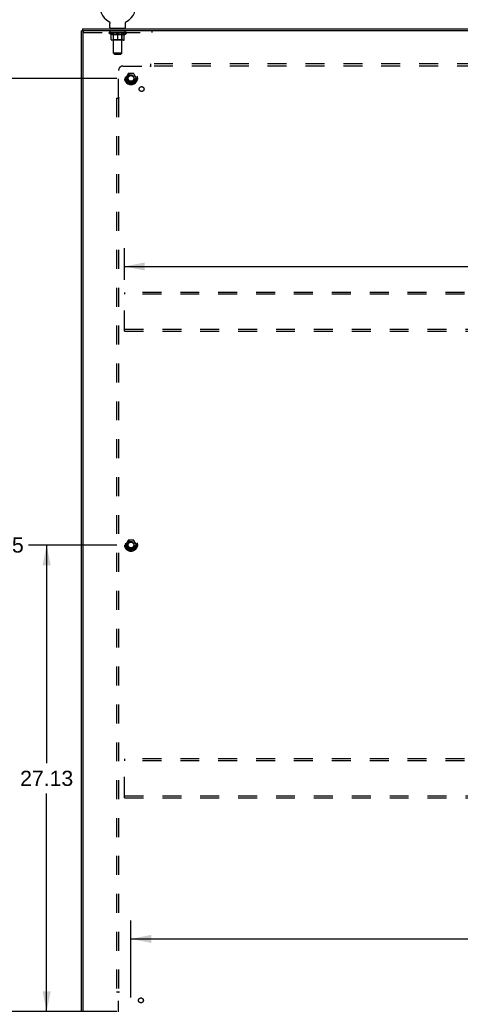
# Model space of a CAD drawing. Header units: inches. Extents: x 0 to 200, y 0 to 130.
# Tile 19 of 21: x 134 to 159, y 44 to 101. Entities that reach past the tile are written whole.
import ezdxf

# ---------------------------------------------------------------- set-up
doc = ezdxf.new("R2010")
doc.units = ezdxf.units.IN
doc.header["$LTSCALE"] = 11.011777
doc.header["$MEASUREMENT"] = 0
doc.linetypes.add('HIDDEN', pattern=[0.2, 0.1, -0.1])
doc.layers.get('0').update_dxf_attribs({"linetype": 'CONTINUOUS'})
for name, color, linetype in [('02___PRT_ALL_AXES', 7, 'CONTINUOUS'), ('DEFAULT_2', 8, 'HIDDEN'), ('DIMENSIONS', 7, 'CONTINUOUS')]:
    doc.layers.add(name, color=color, linetype=linetype)
doc.styles.get("Standard").update_dxf_attribs({"font": 'arial.ttf'})
doc.dimstyles.new('DIMSTYLE_1', dxfattribs={"dimtxt": 0.883298, "dimasz": 1.17773, "dimexe": 0.09, "dimexo": 0.07, "dimgap": 0.0375, "dimtad": 0, "dimtih": 1, "dimtoh": 1, "dimzin": 4, "dimdsep": 46, "dimtxsty": 'Standard', "dimblk": '_FILLED', "dimblk1": '_FILLED', "dimblk2": '_FILLED', "dimcen": 0.09, "dimazin": 1, "dimtfac": 1, "dimtdec": 3, "dimtofl": 0, "dimtmove": 0, "dimatfit": 3, "dimldrblk": '_FILLED', "dimfxl": 0, "dimtolj": 1, "dimtzin": 4, "dimarcsym": 0})

# ---------------------------------------------------------------- blocks, each defined once
blk = doc.blocks.new('_FILLED')
at = {"color": 0, "linetype": 'ByBlock'}
blk.add_solid([(0, 0), (-1, 0.2), (-1, -0.2)], dxfattribs=at)
blk = doc.blocks.new('*D1')
at = {"layer": 'DIMENSIONS', "color": 2, "linetype": 'Continuous'}
for p, q in [((139.145, 70.235), (134.008, 70.235)), ((135.068, 70.235), (135.068, 57.556)), ((135.068, 43.11), (135.068, 55.789)), ((139.145, 43.11), (134.008, 43.11))]:
    blk.add_line(p, q, dxfattribs=at)
at = {"layer": 'DIMENSIONS', "color": 2, "linetype": 'Continuous', "xscale": 1.1777301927, "yscale": 1.1777301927, "zscale": 1.1777301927}
for p, rotation in [((135.068, 70.235), 90), ((135.068, 43.11), 270)]:
    blk.add_blockref('_FILLED', p, dxfattribs=dict(at, rotation=rotation))
at = {"layer": 'DIMENSIONS', "color": 2, "linetype": 'Continuous', "insert": (135.068, 57.114), "char_height": 0.8833, "width": 3.08662, "attachment_point": 2, "line_spacing_factor": 0.9}
blk.add_mtext('27.13', dxfattribs=at)
blk = doc.blocks.new('*D2')
at = {"layer": 'DIMENSIONS', "color": 2, "linetype": 'Continuous'}
for p, q in [((139.145, 97.36), (131.132, 97.36)), ((132.192, 97.36), (132.192, 71.118)), ((132.192, 43.11), (132.192, 69.352)), ((139.145, 43.11), (131.132, 43.11))]:
    blk.add_line(p, q, dxfattribs=at)
at = {"layer": 'DIMENSIONS', "color": 2, "linetype": 'Continuous', "xscale": 1.1777301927, "yscale": 1.1777301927, "zscale": 1.1777301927}
for p, rotation in [((132.192, 97.36), 90), ((132.192, 43.11), 270)]:
    blk.add_blockref('_FILLED', p, dxfattribs=dict(at, rotation=rotation))
at = {"layer": 'DIMENSIONS', "color": 2, "linetype": 'Continuous', "insert": (132.192, 70.677), "char_height": 0.8833, "width": 3.08662, "attachment_point": 2, "line_spacing_factor": 0.9}
blk.add_mtext('54.25', dxfattribs=at)
blk = doc.blocks.new('*D3')
at = {"layer": 'DIMENSIONS', "color": 2, "linetype": 'Continuous'}
for p, q in [((139.97, 43.934), (139.97, 48.398)), ((194.22, 43.934), (194.22, 48.398)), ((139.97, 47.338), (165.11, 47.338)), ((194.22, 47.338), (169.08, 47.338))]:
    blk.add_line(p, q, dxfattribs=at)
at = {"layer": 'DIMENSIONS', "color": 2, "linetype": 'Continuous', "xscale": 1.1777301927, "yscale": 1.1777301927, "zscale": 1.1777301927, "rotation": 180}
blk.add_blockref('_FILLED', (139.97, 47.338), dxfattribs=at)
at = {"layer": 'DIMENSIONS', "color": 2, "linetype": 'Continuous', "xscale": 1.1777301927, "yscale": 1.1777301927, "zscale": 1.1777301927}
blk.add_blockref('_FILLED', (194.22, 47.338), dxfattribs=at)
at = {"layer": 'DIMENSIONS', "color": 2, "linetype": 'Continuous', "insert": (167.095, 47.78), "char_height": 0.8833, "width": 3.08662, "attachment_point": 2, "line_spacing_factor": 0.9}
blk.add_mtext('54.25', dxfattribs=at)
blk = doc.blocks.new('*D5')
at = {"layer": 'DIMENSIONS', "color": 2, "linetype": 'Continuous'}
for p, q in [((139.595, 85.643), (139.595, 87.49)), ((194.595, 85.643), (194.595, 87.49)), ((139.595, 86.43), (165.11, 86.43)), ((194.595, 86.43), (169.08, 86.43))]:
    blk.add_line(p, q, dxfattribs=at)
at = {"layer": 'DIMENSIONS', "color": 2, "linetype": 'Continuous', "xscale": 1.1777301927, "yscale": 1.1777301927, "zscale": 1.1777301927, "rotation": 180}
blk.add_blockref('_FILLED', (139.595, 86.43), dxfattribs=at)
at = {"layer": 'DIMENSIONS', "color": 2, "linetype": 'Continuous', "xscale": 1.1777301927, "yscale": 1.1777301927, "zscale": 1.1777301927}
blk.add_blockref('_FILLED', (194.595, 86.43), dxfattribs=at)
at = {"layer": 'DIMENSIONS', "color": 2, "linetype": 'Continuous', "insert": (167.095, 86.872), "char_height": 0.8833, "width": 3.08662, "attachment_point": 2, "line_spacing_factor": 0.9}
blk.add_mtext('55.00', dxfattribs=at)

msp = doc.modelspace()

# ---------------------------------------------------------------- linework, layer by layer
at = {"color": 7, "linetype": 'Continuous'}
for p, q in [((137.147, 100.235), (137.147, 100.131)), ((137.147, 100.235), (197.043, 100.235)), ((138.683, 100.67), (138.687, 100.667)), ((138.683, 100.67), (138.683, 100.67)), ((138.687, 100.667), (138.691, 100.665)), ((138.691, 100.665), (138.694, 100.663)), ((138.694, 100.663), (138.698, 100.66)), ((138.698, 100.66), (138.701, 100.657)), ((138.701, 100.657), (138.705, 100.654)), ((138.705, 100.654), (138.708, 100.651)), ((138.708, 100.651), (138.711, 100.648)), ((138.711, 100.648), (138.714, 100.645)), ((138.714, 100.645), (138.717, 100.642)), ((138.717, 100.642), (138.72, 100.638)), ((138.72, 100.638), (138.723, 100.635)), ((138.722, 100.635), (138.725, 100.631)), ((138.725, 100.631), (138.728, 100.627)), ((138.727, 100.627), (138.73, 100.624)), ((138.73, 100.624), (138.732, 100.62)), ((138.732, 100.62), (138.734, 100.616)), ((138.734, 100.616), (138.736, 100.612)), ((138.736, 100.612), (138.738, 100.608)), ((138.738, 100.608), (138.739, 100.604)), ((138.739, 100.604), (138.741, 100.599)), ((138.741, 100.599), (138.742, 100.595)), ((138.742, 100.595), (138.743, 100.591)), ((138.747, 100.325), (138.747, 100.561)), ((138.761, 100.265), (138.761, 100.235)), ((139.636, 100.265), (138.761, 100.265)), ((139.636, 100.265), (139.636, 100.235)), ((139.651, 100.573), (139.652, 100.578)), ((139.651, 100.561), (139.651, 100.565)), ((139.651, 100.325), (139.651, 100.561)), ((139.653, 100.586), (139.654, 100.591)), ((139.653, 100.582), (139.653, 100.587)), ((139.654, 100.591), (139.656, 100.595)), ((139.656, 100.595), (139.657, 100.599)), ((139.657, 100.599), (139.658, 100.604)), ((139.658, 100.604), (139.66, 100.608)), ((139.66, 100.608), (139.662, 100.612)), ((139.662, 100.612), (139.664, 100.616)), ((139.664, 100.616), (139.666, 100.62)), ((139.666, 100.62), (139.668, 100.624)), ((139.668, 100.624), (139.67, 100.627)), ((139.67, 100.627), (139.673, 100.631)), ((139.672, 100.631), (139.675, 100.635)), ((139.675, 100.635), (139.678, 100.638)), ((139.678, 100.638), (139.681, 100.642)), ((139.681, 100.642), (139.684, 100.645)), ((139.683, 100.645), (139.687, 100.648)), ((139.687, 100.648), (139.69, 100.651)), ((139.69, 100.651), (139.693, 100.654)), ((139.693, 100.654), (139.696, 100.657)), ((139.696, 100.657), (139.7, 100.66)), ((139.7, 100.66), (139.703, 100.663)), ((139.703, 100.663), (139.707, 100.665)), ((139.707, 100.665), (139.711, 100.667)), ((139.707, 100.665), (139.709, 100.666)), ((139.711, 100.667), (139.715, 100.67)), ((139.715, 100.67), (139.715, 100.67)), ((137.147, 100.131), (137.095, 100.131)), ((137.199, 100.131), (137.199, 100.083))]:
    msp.add_line(p, q, dxfattribs=at)
at = {"color": 3, "linetype": 'Continuous'}
for p, q in [((137.095, 40.339), (137.095, 100.131)), ((197.043, 100.131), (137.147, 100.131)), ((137.199, 40.399), (137.199, 100.071))]:
    msp.add_line(p, q, dxfattribs=at)
at = {"color": 7, "linetype": 'Continuous'}
for points in [[(138.743, 100.591), (138.744, 100.586), (138.745, 100.582)], [(138.744, 100.587), (138.745, 100.582), (138.746, 100.578), (138.746, 100.573), (138.747, 100.569), (138.747, 100.565), (138.747, 100.561)], [(138.746, 100.573), (138.747, 100.569), (138.747, 100.565)], [(139.651, 100.565), (139.651, 100.569), (139.651, 100.573), (139.652, 100.578), (139.653, 100.582)]]:
    msp.add_lwpolyline(points, dxfattribs=at)
for centre, radius, start, end in [((139.199, 101.589), 1.054, 299.1042, 240.8958), ((138.807, 100.325), 0.06, 180, 270), ((139.591, 100.325), 0.06, 270, 360)]:
    msp.add_arc(centre, radius, start, end, dxfattribs=at)
at = {"color": 3, "linetype": 'Continuous'}
msp.add_arc((137.259, 100.071), 0.06, 90, 180, dxfattribs=at)
at = {"layer": '02___PRT_ALL_AXES', "color": 8, "linetype": 'HIDDEN'}
for p, q in [((138.761, 100.027), (138.761, 100.131)), ((139.636, 100.131), (138.761, 100.131)), ((139.636, 100.027), (138.761, 100.027)), ((139.636, 100.027), (139.636, 100.131))]:
    msp.add_line(p, q, dxfattribs=at)
for centre, radius in [((139.97, 97.36), 0.372), ((139.97, 97.36), 0.356), ((139.97, 97.36), 0.25), ((139.97, 97.36), 0.183), ((140.589, 96.741), 0.141), ((139.97, 70.235), 0.372), ((139.97, 70.235), 0.356), ((139.97, 70.235), 0.25), ((139.97, 70.235), 0.183), ((140.55, 43.765), 0.141)]:
    msp.add_circle(centre, radius, dxfattribs=at)
at = {"layer": 'DEFAULT_2', "color": 8, "linetype": 'HIDDEN'}
for p, q in [((138.683, 100.67), (138.683, 100.67)), ((138.689, 100.666), (138.691, 100.665)), ((138.949, 100.265), (138.949, 100.235)), ((138.95, 98.825), (138.95, 100.235)), ((139.448, 98.825), (139.448, 100.235)), ((139.449, 100.265), (139.449, 100.235)), ((139.715, 100.67), (139.715, 100.67)), ((137.199, 100.071), (137.199, 100.083)), ((137.199, 100.027), (141.199, 100.027)), ((138.693, 99.989), (138.693, 100.027)), ((138.82, 99.9), (138.693, 99.989)), ((139.705, 99.989), (138.693, 99.989)), ((138.7, 100.022), (138.7, 100.027)), ((138.707, 100.019), (138.707, 100.022)), ((138.707, 100.019), (139.69, 100.019)), ((138.714, 100.019), (138.714, 100.022)), ((138.715, 100.019), (138.715, 100.022)), ((138.723, 100.022), (138.723, 100.027)), ((138.736, 100.019), (138.736, 100.022)), ((138.738, 100.019), (138.738, 100.022)), ((138.76, 100.022), (138.76, 100.027)), ((138.772, 100.019), (138.772, 100.022)), ((138.774, 100.019), (138.774, 100.022)), ((138.937, 100.021), (138.777, 100.021)), ((138.811, 100.022), (138.811, 100.027)), ((138.812, 100.019), (138.812, 100.021)), ((138.813, 100.019), (138.813, 100.021)), ((138.815, 100.019), (138.815, 100.021)), ((138.82, 99.9), (138.828, 99.9)), ((138.821, 100.019), (138.821, 100.022)), ((138.821, 100.019), (138.821, 100.021)), ((138.824, 100.019), (138.824, 100.022)), ((138.826, 100.019), (138.826, 100.022)), ((138.828, 99.61), (138.828, 99.935)), ((138.83, 100.019), (138.83, 100.021)), ((138.841, 100.019), (138.841, 100.021)), ((138.856, 100.019), (138.856, 100.023)), ((138.856, 100.019), (138.856, 100.021)), ((138.872, 100.019), (138.872, 100.021)), ((138.872, 100.019), (138.872, 100.021)), ((138.873, 100.022), (138.873, 100.027)), ((138.881, 100.019), (138.881, 100.022)), ((138.884, 100.019), (138.884, 100.022)), ((138.892, 100.019), (138.892, 100.021)), ((138.901, 100.019), (138.901, 100.025)), ((138.913, 100.019), (138.913, 100.021)), ((138.916, 100.019), (138.916, 100.021)), ((138.949, 99.612), (138.917, 99.581)), ((138.937, 100.019), (138.937, 100.021)), ((138.991, 100.021), (138.941, 100.021)), ((139.086, 99.9), (138.942, 99.9)), ((138.946, 100.022), (138.946, 100.027)), ((138.949, 99.612), (138.949, 99.987)), ((139.449, 99.612), (138.949, 99.612)), ((138.951, 100.019), (138.951, 100.022)), ((138.955, 100.019), (138.955, 100.022)), ((138.96, 100.019), (138.96, 100.026)), ((138.963, 100.019), (138.963, 100.021)), ((138.972, 100.019), (138.972, 100.021)), ((138.991, 100.019), (138.991, 100.021)), ((139.051, 100.021), (139.004, 100.021)), ((139.02, 100.019), (139.02, 100.021)), ((139.026, 100.022), (139.026, 100.027)), ((139.029, 100.019), (139.029, 100.022)), ((139.031, 100.019), (139.031, 100.026)), ((139.033, 100.019), (139.033, 100.022)), ((139.039, 100.019), (139.039, 100.022)), ((139.051, 100.019), (139.051, 100.021)), ((139.115, 100.021), (139.072, 100.021)), ((139.082, 100.019), (139.082, 100.021)), ((139.107, 100.021), (139.199, 100.027)), ((139.111, 100.022), (139.111, 100.027)), ((139.111, 100.022), (139.111, 100.027)), ((139.111, 100.027), (139.111, 100.027)), ((139.111, 100.019), (139.111, 100.022)), ((139.114, 100.019), (139.114, 100.022)), ((139.115, 100.019), (139.115, 100.021)), ((139.116, 100.019), (139.116, 100.022)), ((139.182, 100.021), (139.144, 100.021)), ((139.148, 100.019), (139.148, 100.021)), ((139.182, 100.019), (139.182, 100.021)), ((139.197, 100.022), (139.197, 100.022)), ((139.197, 100.019), (139.197, 100.022)), ((139.197, 100.019), (139.197, 100.022)), ((139.199, 100.022), (139.199, 100.027)), ((139.199, 99.581), (139.199, 99.935)), ((139.201, 100.019), (139.201, 100.022)), ((139.201, 100.019), (139.201, 100.022)), ((139.201, 100.022), (139.201, 100.022)), ((139.202, 100.021), (139.254, 100.021)), ((139.215, 100.019), (139.215, 100.021)), ((139.228, 100.021), (139.228, 100.025)), ((139.228, 100.025), (139.29, 100.021)), ((139.245, 100.021), (139.245, 100.024)), ((139.25, 100.019), (139.25, 100.021)), ((139.282, 100.019), (139.282, 100.022)), ((139.282, 100.019), (139.282, 100.021)), ((139.282, 100.021), (139.326, 100.021)), ((139.283, 100.019), (139.283, 100.022)), ((139.286, 100.022), (139.286, 100.027)), ((139.286, 100.027), (139.287, 100.027)), ((139.286, 100.019), (139.286, 100.022)), ((139.287, 100.022), (139.287, 100.027)), ((139.456, 99.9), (139.312, 99.9)), ((139.315, 100.019), (139.315, 100.021)), ((139.347, 100.019), (139.347, 100.021)), ((139.347, 100.021), (139.394, 100.021)), ((139.359, 100.019), (139.359, 100.022)), ((139.365, 100.019), (139.365, 100.022)), ((139.367, 100.019), (139.367, 100.026)), ((139.369, 100.019), (139.369, 100.022)), ((139.372, 100.022), (139.372, 100.027)), ((139.378, 100.019), (139.378, 100.021)), ((139.407, 100.019), (139.407, 100.021)), ((139.407, 100.021), (139.456, 100.021)), ((139.426, 100.019), (139.426, 100.021)), ((139.435, 100.019), (139.435, 100.021)), ((139.438, 100.019), (139.438, 100.026)), ((139.443, 100.019), (139.443, 100.022)), ((139.446, 100.019), (139.446, 100.022)), ((139.449, 99.612), (139.449, 99.987)), ((139.449, 99.612), (139.481, 99.581)), ((139.452, 100.022), (139.452, 100.027)), ((139.46, 100.019), (139.46, 100.021)), ((139.46, 100.021), (139.621, 100.021)), ((139.482, 100.019), (139.482, 100.021)), ((139.484, 100.019), (139.484, 100.021)), ((139.497, 100.019), (139.497, 100.025)), ((139.506, 100.019), (139.506, 100.021)), ((139.513, 100.019), (139.513, 100.022)), ((139.516, 100.019), (139.516, 100.022)), ((139.524, 100.022), (139.524, 100.027)), ((139.525, 100.019), (139.525, 100.021)), ((139.525, 100.019), (139.525, 100.021)), ((139.542, 100.019), (139.542, 100.023)), ((139.542, 100.019), (139.542, 100.021)), ((139.556, 100.019), (139.556, 100.021)), ((139.568, 100.019), (139.568, 100.021)), ((139.569, 99.61), (139.569, 99.935)), ((139.569, 99.9), (139.578, 99.9)), ((139.571, 100.019), (139.571, 100.022)), ((139.574, 100.019), (139.574, 100.022)), ((139.577, 100.019), (139.577, 100.022)), ((139.577, 100.019), (139.577, 100.021)), ((139.578, 99.9), (139.705, 99.989)), ((139.582, 100.019), (139.582, 100.021)), ((139.585, 100.019), (139.585, 100.021)), ((139.585, 100.019), (139.585, 100.021)), ((139.587, 100.022), (139.587, 100.027)), ((139.623, 100.019), (139.623, 100.022)), ((139.626, 100.019), (139.626, 100.022)), ((139.637, 100.022), (139.637, 100.027)), ((139.66, 100.019), (139.66, 100.022)), ((139.661, 100.019), (139.661, 100.022)), ((139.674, 100.022), (139.674, 100.027)), ((139.683, 100.019), (139.683, 100.022)), ((139.683, 100.019), (139.683, 100.022)), ((139.69, 100.019), (139.69, 100.022)), ((139.697, 100.022), (139.697, 100.027)), ((139.705, 99.989), (139.705, 100.027)), ((141.199, 100.027), (141.199, 100.131)), ((139.54, 99.581), (138.858, 99.581)), ((139.01, 98.765), (138.95, 98.825)), ((139.448, 98.825), (138.95, 98.825)), ((139.01, 98.765), (139.388, 98.765)), ((139.388, 98.765), (139.448, 98.825)), ((139.501, 98.079), (141.091, 98.079)), ((141.109, 98.097), (141.103, 98.091)), ((141.126, 98.038), (141.126, 98.204)), ((193.064, 98.204), (141.126, 98.204)), ((193.064, 98.079), (141.126, 98.079)), ((139.251, 96.239), (139.251, 97.829)), ((139.807, 97.632), (139.652, 97.365)), ((139.652, 97.355), (139.807, 97.087)), ((140.124, 97.637), (139.815, 97.637)), ((140.287, 97.365), (140.133, 97.632)), ((140.133, 97.087), (140.287, 97.355)), ((140.124, 97.082), (139.815, 97.082)), ((139.126, 96.204), (139.126, 44.266)), ((139.126, 96.204), (139.292, 96.204)), ((139.251, 96.204), (139.251, 44.266)), ((139.595, 84.922), (139.595, 84.818)), ((194.595, 84.922), (139.595, 84.922)), ((139.595, 82.776), (139.595, 84.818)), ((194.595, 84.818), (139.595, 84.818)), ((139.595, 82.672), (139.595, 82.776)), ((139.595, 82.776), (194.595, 82.776)), ((139.595, 82.672), (194.595, 82.672)), ((139.807, 70.507), (139.652, 70.24)), ((140.124, 70.512), (139.815, 70.512)), ((140.287, 70.24), (140.133, 70.507)), ((139.652, 70.23), (139.807, 69.962)), ((140.124, 69.957), (139.815, 69.957)), ((140.133, 69.962), (140.287, 70.23)), ((139.595, 57.797), (139.595, 57.693)), ((194.595, 57.797), (139.595, 57.797)), ((139.595, 55.651), (139.595, 57.693)), ((194.595, 57.693), (139.595, 57.693)), ((139.595, 55.547), (139.595, 55.651)), ((139.595, 55.651), (194.595, 55.651)), ((139.595, 55.547), (194.595, 55.547)), ((139.126, 44.266), (139.292, 44.266)), ((139.232, 44.249), (139.239, 44.243)), ((139.251, 42.641), (139.251, 44.231))]:
    msp.add_line(p, q, dxfattribs=at)
for points in [[(138.828, 99.935), (138.849, 99.927), (138.869, 99.92), (138.889, 99.914), (138.909, 99.908), (138.929, 99.904), (138.948, 99.9)], [(138.942, 99.9), (138.923, 99.904), (138.905, 99.909), (138.886, 99.914), (138.867, 99.92), (138.848, 99.927), (138.828, 99.934)], [(139.078, 99.9), (139.098, 99.904), (139.118, 99.909), (139.138, 99.914), (139.158, 99.92), (139.178, 99.927), (139.199, 99.935)], [(139.199, 99.934), (139.179, 99.926), (139.16, 99.92), (139.141, 99.914), (139.123, 99.908), (139.104, 99.904), (139.086, 99.9)], [(139.199, 99.935), (139.22, 99.927), (139.24, 99.92), (139.26, 99.914), (139.28, 99.908), (139.3, 99.904), (139.319, 99.9)], [(139.312, 99.9), (139.293, 99.904), (139.274, 99.909), (139.256, 99.914), (139.237, 99.92), (139.218, 99.926), (139.199, 99.934)], [(139.449, 99.9), (139.469, 99.904), (139.489, 99.908), (139.509, 99.914), (139.529, 99.92), (139.549, 99.927), (139.569, 99.935)], [(139.569, 99.934), (139.55, 99.927), (139.53, 99.92), (139.511, 99.914), (139.493, 99.909), (139.474, 99.904), (139.456, 99.9)], [(141.103, 98.091), (141.101, 98.089), (141.099, 98.087), (141.097, 98.085), (141.095, 98.083), (141.094, 98.082), (141.092, 98.08), (141.091, 98.079)], [(141.104, 98.059), (141.101, 98.064), (141.099, 98.066), (141.098, 98.069), (141.096, 98.071), (141.095, 98.073), (141.094, 98.075), (141.092, 98.077), (141.091, 98.079)], [(141.126, 98.038), (141.124, 98.038), (141.123, 98.039), (141.121, 98.04), (141.119, 98.041), (141.118, 98.042), (141.116, 98.043), (141.115, 98.045), (141.113, 98.046), (141.112, 98.048), (141.11, 98.049), (141.109, 98.051), (141.108, 98.053), (141.106, 98.055), (141.105, 98.057), (141.104, 98.059)], [(141.126, 98.117), (141.124, 98.115), (141.123, 98.113), (141.121, 98.111), (141.12, 98.109), (141.118, 98.107), (141.117, 98.105), (141.115, 98.104), (141.114, 98.102), (141.112, 98.1), (141.111, 98.099), (141.109, 98.097)], [(139.212, 96.204), (139.215, 96.205), (139.217, 96.207), (139.219, 96.208), (139.221, 96.21), (139.223, 96.212), (139.224, 96.213), (139.226, 96.215), (139.228, 96.216), (139.229, 96.218), (139.231, 96.219), (139.232, 96.221)], [(139.232, 96.221), (139.239, 96.227), (139.241, 96.229), (139.243, 96.231), (139.244, 96.233), (139.246, 96.234), (139.248, 96.236), (139.25, 96.238), (139.251, 96.239)], [(139.266, 96.229), (139.263, 96.23), (139.261, 96.232), (139.259, 96.233), (139.257, 96.235), (139.255, 96.236), (139.253, 96.238), (139.251, 96.239)], [(139.292, 96.204), (139.291, 96.205), (139.29, 96.207), (139.29, 96.209), (139.289, 96.21), (139.288, 96.212), (139.286, 96.213), (139.285, 96.215), (139.284, 96.217), (139.282, 96.218), (139.28, 96.219), (139.279, 96.221), (139.277, 96.222), (139.275, 96.223), (139.273, 96.225), (139.27, 96.226), (139.266, 96.229)], [(139.212, 44.266), (139.215, 44.265), (139.217, 44.263), (139.219, 44.261), (139.221, 44.26), (139.223, 44.258), (139.224, 44.257), (139.226, 44.255), (139.228, 44.254), (139.229, 44.252), (139.231, 44.251), (139.232, 44.249)], [(139.239, 44.243), (139.241, 44.241), (139.243, 44.239), (139.244, 44.237), (139.246, 44.235), (139.248, 44.234), (139.25, 44.232), (139.251, 44.231)], [(139.27, 44.244), (139.266, 44.241), (139.263, 44.24), (139.261, 44.238), (139.259, 44.237), (139.257, 44.235), (139.255, 44.234), (139.253, 44.232), (139.251, 44.231)], [(139.292, 44.266), (139.291, 44.264), (139.29, 44.263), (139.29, 44.261), (139.289, 44.259), (139.288, 44.258), (139.286, 44.256), (139.285, 44.255), (139.284, 44.253), (139.282, 44.252), (139.28, 44.25), (139.279, 44.249), (139.277, 44.248), (139.275, 44.246), (139.273, 44.245), (139.27, 44.244)]]:
    msp.add_lwpolyline(points, dxfattribs=at)
for centre, radius in [((139.97, 97.36), 0.318), ((139.97, 97.36), 0.204), ((139.97, 97.36), 0.183), ((139.97, 97.36), 0.183), ((139.97, 97.36), 0.166), ((139.97, 70.235), 0.318), ((139.97, 70.235), 0.204), ((139.97, 70.235), 0.183), ((139.97, 70.235), 0.183), ((139.97, 70.235), 0.166)]:
    msp.add_circle(centre, radius, dxfattribs=at)
for centre, radius, start, end in [((138.92, 100.235), 0.03, 0, 90), ((139.478, 100.235), 0.03, 90, 180), ((138.858, 99.61), 0.0296, 180, 270), ((138.917, 99.987), 0.0318, 0, 90), ((139.481, 99.987), 0.0318, 90, 180), ((139.54, 99.61), 0.0296, 270, 360), ((139.501, 97.829), 0.25, 90, 180), ((139.661, 97.36), 0.01, 150.0127, 209.9883), ((139.815, 97.627), 0.01, 90.0124, 149.9892), ((140.124, 97.627), 0.01, 30.012, 89.9887), ((140.279, 97.36), 0.01, 330.0127, 29.9883), ((139.815, 97.092), 0.01, 210.012, 269.9887), ((140.124, 97.092), 0.01, 270.0124, 329.9892), ((139.815, 70.502), 0.01, 90.0124, 149.9892), ((140.124, 70.502), 0.01, 30.012, 89.9887), ((139.661, 70.235), 0.01, 150.0127, 209.9883), ((139.815, 69.967), 0.01, 210.012, 269.9887), ((140.124, 69.967), 0.01, 270.0124, 329.9892), ((140.279, 70.235), 0.01, 330.0127, 29.9883)]:
    msp.add_arc(centre, radius, start, end, dxfattribs=at)
for centre, major_axis, ratio, start_param, end_param in [((139.199, 100.027), (0.506, 0.005), 0.05963, 2.96643, 3.140963), ((138.677, 100.017), (0.158, 0), 0.060556, 0.430652, 1.470503), ((139.199, 100.027), (0.506, 0), 0.060556, -3.141593, -2.96706), ((138.677, 100.012), (0.158, 0.002), 0.05963, 1.376596, 1.469874), ((139.199, 100.027), (0.506, 0.011), 0.05688, 2.791345, 2.965878), ((138.657, 100.017), (0.158, 0.002), 0.05963, 0.25549, 1.295341), ((138.712, 100.017), (0.158, -0.002), 0.05963, 0.605815, 1.645666), ((139.199, 100.027), (0.506, -0.005), 0.05963, -2.96643, -2.791898), ((138.712, 100.012), (0.158, 0), 0.060556, 1.551758, 1.645036), ((138.657, 100.012), (0.158, 0.003), 0.05688, 1.20151, 1.294789), ((138.713, 100.014), (0.131, 0.001), 0.05963, 1.065228, 1.614276), ((138.697, 100.014), (0.131, 0.003), 0.05688, 0.890143, 1.43919), ((138.744, 100.014), (0.131, 0), 0.060556, 1.240391, 1.789438), ((139.199, 100.027), (0.506, 0.015), 0.052395, 2.616403, 2.790936), ((138.654, 100.017), (0.158, 0.003), 0.05688, 0.080405, 1.120256), ((138.762, 100.017), (0.158, -0.003), 0.05688, 0.7809, 1.820751), ((139.199, 100.027), (0.506, -0.011), 0.05688, -2.791345, -2.616812), ((138.762, 100.012), (0.158, -0.002), 0.05963, 1.72692, 1.820198), ((138.654, 100.012), (0.158, 0.005), 0.052395, 1.026568, 1.119847), ((138.697, 100.014), (0.131, 0.004), 0.052395, 0.715201, 1.264248), ((138.788, 100.014), (0.131, -0.001), 0.05963, 1.415553, 1.9646), ((139.199, 100.027), (0.506, 0.02), 0.046319, 2.441654, 2.616187), ((138.825, 100.017), (0.158, -0.005), 0.052395, 0.955842, 1.995693), ((138.668, 100.017), (0.158, 0.005), 0.052395, -0.094537, 0.945314), ((139.199, 100.027), (0.506, -0.015), 0.052395, -2.616403, -2.44187), ((138.825, 100.012), (0.158, -0.003), 0.05688, 1.902006, 1.995284), ((138.668, 100.012), (0.158, 0.006), 0.046319, 0.851819, 0.945098), ((138.711, 100.014), (0.131, 0.005), 0.046319, 0.540452, 1.089499), ((138.845, 100.014), (0.131, -0.003), 0.05688, 1.590638, 2.139686), ((139.199, 100.027), (0.506, 0.024), 0.038841, 2.267123, 2.441656), ((138.9, 100.017), (0.158, -0.006), 0.046319, 1.130591, 2.170442), ((138.698, 100.017), (0.158, 0.006), 0.046319, -0.269286, 0.770565), ((139.199, 100.027), (0.506, -0.02), 0.046319, -2.441654, -2.267121), ((138.9, 100.012), (0.158, -0.005), 0.052395, 2.076947, 2.170226), ((138.698, 100.012), (0.158, 0.007), 0.038841, 0.677289, 0.770567), ((138.741, 100.014), (0.131, 0.006), 0.038841, 0.365921, 0.914969), ((138.912, 100.014), (0.131, -0.004), 0.052395, 1.76558, 2.314627), ((139.199, 100.027), (0.506, 0.027), 0.030195, 2.09281, 2.267343), ((138.984, 100.017), (0.158, -0.007), 0.038841, 1.305122, 2.344973), ((138.742, 100.017), (0.158, 0.007), 0.038841, -0.443817, 0.596034), ((139.199, 100.027), (0.506, -0.024), 0.038841, -2.267123, -2.092591), ((138.984, 100.012), (0.158, -0.006), 0.046319, 2.251696, 2.344975), ((138.742, 100.012), (0.158, 0.008), 0.030195, 0.502975, 0.596254), ((138.784, 100.014), (0.131, 0.007), 0.030195, 0.191608, 0.740655), ((138.989, 100.014), (0.131, -0.005), 0.046319, 1.940329, 2.489376), ((138.801, 100.017), (0.158, 0.008), 0.030195, -0.61813, 0.421721), ((139.199, 100.027), (0.506, 0.029), 0.020645, 1.918687, 2.09322), ((139.074, 100.017), (0.158, -0.008), 0.030195, 1.479435, 2.519286), ((139.199, 100.027), (0.506, -0.027), 0.030195, -2.09281, -1.918277), ((139.074, 100.012), (0.158, -0.007), 0.038841, 2.426227, 2.519505), ((138.801, 100.012), (0.158, 0.009), 0.020645, 0.328852, 0.422131), ((138.84, 100.014), (0.131, 0.007), 0.020645, 0.017485, 0.566532), ((139.071, 100.014), (0.131, -0.006), 0.038841, 2.11486, 2.663907), ((138.872, 100.017), (0.158, 0.009), 0.020645, -0.792253, 0.247598), ((139.199, 100.027), (0.506, 0.03), 0.010478, 1.744704, 1.919237), ((139.168, 100.017), (0.158, -0.009), 0.020645, 1.653558, 2.693409), ((139.199, 100.027), (0.506, -0.029), 0.020645, -1.918687, -1.744154), ((139.168, 100.012), (0.158, -0.008), 0.030195, 2.60054, 2.693819), ((138.872, 100.012), (0.158, 0.009), 0.010478, 0.154869, 0.248148), ((138.907, 100.014), (0.131, 0.008), 0.010478, 6.126688, 6.675735), ((139.158, 100.014), (0.131, -0.007), 0.030195, 2.289173, 2.83822), ((138.953, 100.017), (0.158, 0.009), 0.010478, -0.966236, -0.000846), ((139.263, 100.017), (0.158, -0.009), 0.010478, 1.827541, 2.867392), ((139.199, 100.027), (0.506, -0.03), 0.010478, -1.744704, -1.563007), ((139.263, 100.012), (0.158, -0.009), 0.020645, 2.774664, 2.867942), ((139.246, 100.014), (0.131, -0.007), 0.020645, 2.463296, 3.012344), ((139.134, 100.017), (0.158, 0.009), 0.010478, 0.274201, 1.314052), ((139.065, 100.014), (0.131, 0.008), 0.010478, -0.000483, 0.504314), ((139.041, 100.012), (0.158, 0.009), 0.010478, 0.099668, 0.192946), ((139.199, 100.027), (0.506, 0.03), 0.010478, -1.571421, -1.396888), ((139.356, 100.012), (0.158, -0.009), 0.010478, 2.74231, 2.948646), ((139.332, 100.014), (0.131, -0.008), 0.010478, 2.637279, 3.14189), ((139.229, 100.017), (0.158, 0.009), 0.020645, 0.448184, 1.488034), ((139.152, 100.014), (0.131, 0.007), 0.020645, 0.129249, 0.678296), ((139.134, 100.012), (0.158, 0.009), 0.020645, 0.273651, 0.366929), ((139.445, 100.017), (0.158, -0.009), 0.010478, -3.140747, -2.175357), ((139.199, 100.027), (0.506, 0.029), 0.020645, -1.397439, -1.222906), ((139.199, 100.027), (0.506, -0.03), 0.010478, 1.222355, 1.396888), ((139.323, 100.017), (0.158, 0.008), 0.030195, 0.622307, 1.662158), ((139.24, 100.014), (0.131, 0.007), 0.030195, 0.303372, 0.852419), ((139.49, 100.014), (0.131, -0.008), 0.010478, 2.749043, 3.29809), ((139.525, 100.017), (0.158, -0.009), 0.020645, 2.893995, 3.933846), ((139.229, 100.012), (0.158, 0.008), 0.030195, 0.447774, 0.541052), ((139.525, 100.012), (0.158, -0.009), 0.010478, 2.893445, 2.986723), ((139.199, 100.027), (0.506, 0.027), 0.030195, -1.223315, -1.048783), ((139.199, 100.027), (0.506, -0.029), 0.020645, 1.048373, 1.222906), ((139.414, 100.017), (0.158, 0.007), 0.038841, 0.79662, 1.836471), ((139.326, 100.014), (0.131, 0.006), 0.038841, 0.477686, 1.026733), ((139.557, 100.014), (0.131, -0.007), 0.020645, 2.57506, 3.124108), ((139.596, 100.017), (0.158, -0.008), 0.030195, 2.719872, 3.759723), ((139.497, 100.017), (0.158, 0.006), 0.046319, 0.971151, 2.011002), ((139.323, 100.012), (0.158, 0.007), 0.038841, 0.622087, 0.715366), ((139.596, 100.012), (0.158, -0.009), 0.020645, 2.719462, 2.812741), ((139.199, 100.027), (0.506, 0.024), 0.038841, -1.049002, -0.874469), ((139.199, 100.027), (0.506, -0.027), 0.030195, 0.87425, 1.048783), ((139.409, 100.014), (0.131, 0.005), 0.046319, 0.652216, 1.201263), ((139.572, 100.017), (0.158, 0.005), 0.052395, 1.1459, 2.185751), ((139.613, 100.014), (0.131, -0.007), 0.030195, 2.400937, 2.949985), ((139.655, 100.017), (0.158, -0.007), 0.038841, 2.545558, 3.585409), ((139.485, 100.014), (0.131, 0.004), 0.052395, 0.826965, 1.376012), ((139.414, 100.012), (0.158, 0.006), 0.046319, 0.796618, 0.889896), ((139.655, 100.012), (0.158, -0.008), 0.030195, 2.545339, 2.638617), ((139.635, 100.017), (0.158, 0.003), 0.05688, 1.320842, 2.360692), ((139.199, 100.027), (0.506, 0.02), 0.046319, -0.874471, -0.699939), ((139.199, 100.027), (0.506, -0.024), 0.038841, 0.699936, 0.874469), ((139.7, 100.017), (0.158, -0.006), 0.046319, 2.371028, 3.410879), ((139.657, 100.014), (0.131, -0.006), 0.038841, 2.226624, 2.775671), ((139.686, 100.017), (0.158, 0.002), 0.05963, 1.495927, 2.535778), ((139.553, 100.014), (0.131, 0.003), 0.05688, 1.001907, 1.550954), ((139.73, 100.017), (0.158, -0.005), 0.052395, 2.196279, 3.23613), ((139.497, 100.012), (0.158, 0.005), 0.052395, 0.971367, 1.064645), ((139.686, 100.014), (0.131, -0.005), 0.046319, 2.052093, 2.601141), ((139.721, 100.017), (0.158, 0), 0.060556, 1.671089, 2.71094), ((139.7, 100.012), (0.158, -0.007), 0.038841, 2.371026, 2.464304), ((139.743, 100.017), (0.158, -0.003), 0.05688, 2.021337, 3.061188), ((139.199, 100.027), (0.506, 0.015), 0.052395, -0.699723, -0.52519), ((139.199, 100.027), (0.506, -0.02), 0.046319, 0.525406, 0.699939), ((139.74, 100.017), (0.158, -0.002), 0.05963, 1.846251, 2.886102), ((139.61, 100.014), (0.131, 0.001), 0.05963, 1.176993, 1.72604), ((139.701, 100.014), (0.131, -0.004), 0.052395, 1.877344, 2.426392), ((139.654, 100.014), (0.131, 0), 0.060556, 1.352155, 1.901202), ((139.7, 100.014), (0.131, -0.003), 0.05688, 1.702402, 2.25145), ((139.685, 100.014), (0.131, -0.001), 0.05963, 1.527317, 2.076364), ((139.572, 100.012), (0.158, 0.003), 0.05688, 1.146309, 1.239587), ((139.73, 100.012), (0.158, -0.006), 0.046319, 2.196495, 2.289773), ((139.199, 100.027), (0.506, 0.011), 0.05688, -0.524781, -0.350248), ((139.199, 100.027), (0.506, -0.015), 0.052395, 0.350657, 0.52519), ((139.635, 100.012), (0.158, 0.002), 0.05963, 1.321394, 1.414673), ((139.743, 100.012), (0.158, -0.005), 0.052395, 2.021746, 2.115024), ((139.199, 100.027), (0.506, 0.005), 0.05963, -0.349695, -0.175162), ((139.199, 100.027), (0.506, -0.011), 0.05688, 0.175715, 0.350248), ((139.686, 100.012), (0.158, 0), 0.060556, 1.496556, 1.589835), ((139.74, 100.012), (0.158, -0.003), 0.05688, 1.846804, 1.940083), ((139.721, 100.012), (0.158, -0.002), 0.05963, 1.671719, 1.764997), ((139.199, 100.027), (0.506, 0), 0.060556, -0.174533, 0), ((139.199, 100.027), (0.506, -0.005), 0.05963, 0.000629, 0.175162)]:
    msp.add_ellipse(centre, major_axis=major_axis, ratio=ratio, start_param=start_param, end_param=end_param, dxfattribs=at)

# ---------------------------------------------------------------- dimensions: what is measured, and where the dimension line sits
at = {"layer": 'DIMENSIONS', "color": 2, "linetype": 'Continuous'}
for base, p1, p2, angle, picture, middle in [((132.192, 97.36), (139.215, 43.11), (139.215, 97.36), 90, '*D2', (132.192, 70.23)), ((135.06750194, 70.23486195), (139.215377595, 43.10986195), (139.215377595, 70.23486195), 90, '*D1', (135.055778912, 56.667435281)), ((139.97, 47.338), (194.22, 43.864), (139.97, 43.864), 180, '*D3', (167.095, 47.333))]:
    dim = msp.add_linear_dim(base=base, p1=p1, p2=p2, angle=angle, dimstyle='DIMSTYLE_1', dxfattribs=at)
    dim.commit()
    dim.dimension.update_dxf_attribs({"geometry": picture, "text_midpoint": middle, "dimtype": 160})
dim = msp.add_linear_dim(base=(194.595, 86.43), p1=(139.595, 87.56), p2=(194.595, 87.56), dimstyle='DIMSTYLE_1', dxfattribs=at)
dim.commit()
dim.dimension.update_dxf_attribs({"geometry": '*D5', "text_midpoint": (167.091, 86.425), "dimtype": 160})

doc.saveas('drawing.dxf')
